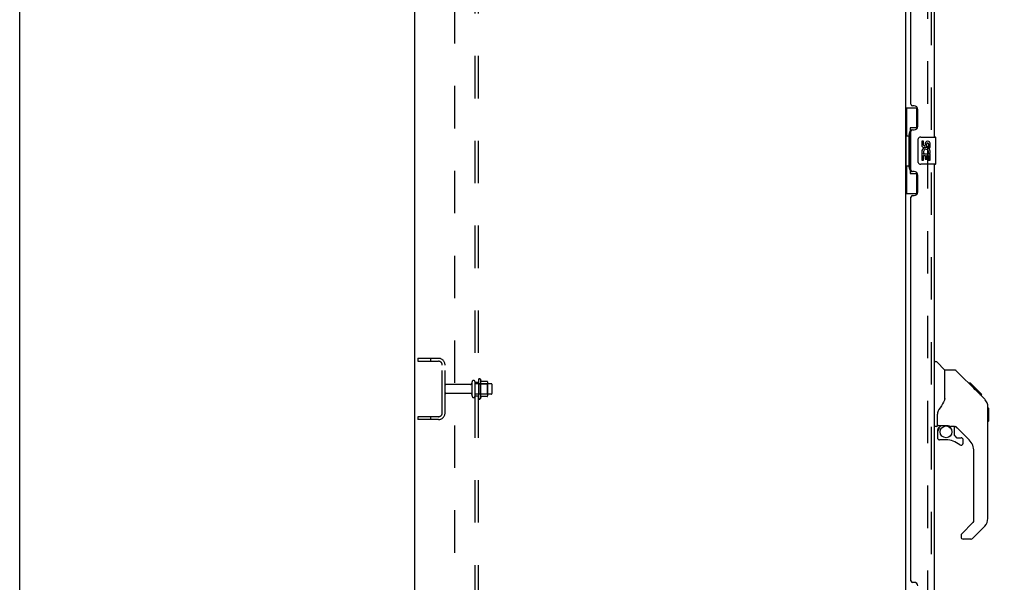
# Model space of a CAD drawing. Header units: inches. Extents: x 0 to 283, y 0 to 183.
# Tile 5 of 70: x 0 to 36, y 87 to 108. Entities that reach past the tile are written whole.
import ezdxf

# ---------------------------------------------------------------- set-up
doc = ezdxf.new("R2010")
doc.units = ezdxf.units.IN
doc.header["$LTSCALE"] = 15.583333
doc.header["$MEASUREMENT"] = 0
doc.linetypes.add('HIDDEN', pattern=[0.2, 0.1, -0.1])
doc.layers.get('0').update_dxf_attribs({"linetype": 'CONTINUOUS'})
for name, color, linetype in [('DEFAULT_2', 8, 'HIDDEN'), ('DIMENSIONS', 7, 'CONTINUOUS'), ('LEFTHAND_DOOR_ASSEMBLY', 7, 'CONTINUOUS'), ('RIGHTHAND_DOOR_ASSEMBLY', 7, 'CONTINUOUS'), ('SUBPANEL', 7, 'CONTINUOUS')]:
    doc.layers.add(name, color=color, linetype=linetype)
doc.styles.get("Standard").update_dxf_attribs({"font": 'arial.ttf'})
doc.dimstyles.new('DIMSTYLE_1', dxfattribs={"dimtxt": 1.25, "dimasz": 1.666667, "dimexe": 0.09, "dimexo": 0.07, "dimgap": 0.0375, "dimtad": 0, "dimtih": 1, "dimtoh": 1, "dimzin": 4, "dimdsep": 46, "dimtxsty": 'Standard', "dimblk": '_FILLED', "dimblk1": '_FILLED', "dimblk2": '_FILLED', "dimcen": 0.09, "dimadec": 3, "dimazin": 1, "dimtfac": 1, "dimtdec": 3, "dimtofl": 0, "dimtmove": 0, "dimatfit": 3, "dimldrblk": '_FILLED', "dimfxl": 0, "dimtolj": 1, "dimtzin": 4, "dimarcsym": 0})

# ---------------------------------------------------------------- blocks, each defined once
blk = doc.blocks.new('_FILLED')
at = {"color": 0, "linetype": 'ByBlock'}
blk.add_solid([(0, 0), (-1, 0.2), (-1, -0.2)], dxfattribs=at)
blk = doc.blocks.new('*D9')
at = {"layer": 'DIMENSIONS', "color": 2, "linetype": 'Continuous'}
for p, q in [((34.489, 125.76), (41.318, 125.76)), ((39.818, 125.76), (39.818, 96.385)), ((39.818, 63.26), (39.818, 92.01)), ((34.489, 63.26), (41.318, 63.26))]:
    blk.add_line(p, q, dxfattribs=at)
at = {"layer": 'DIMENSIONS', "color": 2, "linetype": 'Continuous', "xscale": 1.6666666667, "yscale": 1.6666666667, "zscale": 1.6666666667}
for p, rotation in [((39.818, 125.76), 90), ((39.818, 63.26), 270)]:
    blk.add_blockref('_FILLED', p, dxfattribs=dict(at, rotation=rotation))
at = {"layer": 'DIMENSIONS', "color": 2, "linetype": 'Continuous', "insert": (39.818, 95.76), "char_height": 1.25, "width": 6.39405, "attachment_point": 2, "line_spacing_factor": 0.9}
blk.add_mtext('62.50\\PDOORS', dxfattribs=at)

msp = doc.modelspace()

# ---------------------------------------------------------------- linework, layer by layer
at = {"color": 7, "linetype": 'Continuous'}
msp.add_line((0, 0), (0, 183.333), dxfattribs=at)
at = {"color": 3, "linetype": 'Continuous'}
for p, q in [((14.51, 60.614), (14.51, 128.406)), ((32.51, 125.062), (32.51, 63.958))]:
    msp.add_line(p, q, dxfattribs=at)
at = {"layer": 'DEFAULT_2', "color": 8, "linetype": 'HIDDEN'}
for p, q in [((33.323, 125.244), (33.323, 63.776)), ((14.614, 95.635), (14.614, 95.531)), ((14.614, 95.635), (15.368, 95.635)), ((14.614, 95.531), (15.368, 95.531)), ((15.084, 95.635), (15.084, 95.531)), ((15.51, 93.631), (15.51, 95.388)), ((15.614, 93.631), (15.614, 95.388)), ((16.604, 94.252), (16.604, 94.767)), ((16.714, 94.252), (16.714, 94.767)), ((17.309, 94.697), (16.714, 94.697)), ((16.839, 94.844), (16.839, 94.176)), ((16.859, 94.693), (16.839, 94.713)), ((16.859, 94.693), (16.859, 94.326)), ((16.859, 94.693), (17.155, 94.693)), ((16.909, 94.866), (16.909, 94.154)), ((17.165, 94.787), (16.937, 94.787)), ((17.155, 94.693), (17.175, 94.713)), ((17.155, 94.693), (17.155, 94.326)), ((17.175, 94.766), (17.175, 94.254)), ((16.542, 94.675), (15.644, 94.675)), ((16.542, 94.345), (15.644, 94.345)), ((17.339, 94.352), (17.339, 94.667)), ((17.309, 94.322), (16.714, 94.322)), ((16.859, 94.326), (16.839, 94.306)), ((16.859, 94.326), (17.155, 94.326)), ((17.165, 94.232), (16.937, 94.232)), ((17.155, 94.326), (17.175, 94.306)), ((14.614, 93.489), (14.614, 93.385)), ((15.368, 93.489), (14.614, 93.489)), ((15.368, 93.385), (14.614, 93.385)), ((15.084, 93.489), (15.084, 93.385))]:
    msp.add_line(p, q, dxfattribs=at)
for centre, radius, start, end in [((15.368, 95.388), 0.246, 0, 90), ((15.368, 95.388), 0.142, 0, 90), ((16.542, 94.737), 0.0625, 270, 360), ((16.659, 94.767), 0.055, 360, 180), ((16.878, 94.844), 0.0384, 34.4497, 180), ((16.309, 94.51), 0.698, 23.9679, 30.6631), ((16.956, 94.797), 0.01, 203.9679, 270), ((17.165, 94.777), 0.01, 5.1938, 90), ((17.034, 94.766), 0.141, 0, 5.2081), ((17.309, 94.667), 0.03, 360, 90), ((15.644, 94.645), 0.03, 90, 180), ((15.644, 94.375), 0.03, 180, 270), ((16.542, 94.282), 0.0625, 0, 90), ((17.309, 94.352), 0.03, 270, 0), ((16.659, 94.252), 0.055, 180, 0), ((16.878, 94.176), 0.0384, 180, 325.5503), ((16.309, 94.51), 0.698, 329.3369, 336.0321), ((16.956, 94.222), 0.01, 90, 156.0321), ((17.165, 94.242), 0.01, 270, 354.8062), ((17.034, 94.254), 0.141, 354.7919, 360), ((15.368, 93.631), 0.246, 270, 360), ((15.368, 93.631), 0.142, 270, 360)]:
    msp.add_arc(centre, radius, start, end, dxfattribs=at)
at = {"layer": 'LEFTHAND_DOOR_ASSEMBLY', "color": 8, "linetype": 'HIDDEN'}
msp.add_line((33.464, 63.506), (33.464, 125.513), dxfattribs=at)
at = {"layer": 'LEFTHAND_DOOR_ASSEMBLY', "color": 3, "linetype": 'Continuous'}
for p, q in [((33.568, 120.26), (33.568, 103.76)), ((32.714, 104.967), (32.714, 119.052)), ((32.834, 104.907), (32.774, 104.907)), ((32.964, 104.157), (32.964, 104.777)), ((32.714, 102.552), (32.714, 103.967)), ((32.774, 104.027), (32.834, 104.027)), ((33.568, 102.76), (33.568, 86.26)), ((32.834, 102.492), (32.774, 102.492)), ((32.964, 101.742), (32.964, 102.362)), ((32.774, 101.612), (32.834, 101.612)), ((32.714, 87.467), (32.714, 101.552)), ((32.834, 87.407), (32.774, 87.407))]:
    msp.add_line(p, q, dxfattribs=at)
at = {"layer": 'LEFTHAND_DOOR_ASSEMBLY', "color": 7, "linetype": 'Continuous'}
for p, q in [((32.51, 104.835), (32.951, 104.835)), ((32.549, 104.835), (32.549, 103.81)), ((32.914, 104.835), (32.914, 104.055)), ((32.687, 104.1), (32.687, 102.42)), ((32.914, 104.1), (32.687, 104.1)), ((32.528, 103.81), (32.528, 102.71)), ((32.528, 103.81), (32.65, 103.81)), ((32.65, 103.84), (32.65, 103.861)), ((32.65, 102.71), (32.65, 103.81)), ((33.073, 103.76), (33.613, 103.76)), ((33.628, 102.775), (33.628, 103.745)), ((32.974, 102.86), (32.974, 103.66)), ((33.111, 103.606), (33.111, 103.469)), ((33.174, 103.606), (33.111, 103.606)), ((33.174, 103.469), (33.174, 103.606)), ((33.239, 103.532), (33.239, 103.463)), ((33.3, 103.469), (33.3, 103.511)), ((33.363, 103.511), (33.363, 103.375)), ((33.363, 103.375), (33.425, 103.375)), ((33.425, 103.375), (33.425, 103.511)), ((33.111, 103.145), (33.111, 102.914)), ((33.129, 103.145), (33.111, 103.145)), ((33.164, 103.145), (33.191, 103.164)), ((33.164, 103.145), (33.425, 103.145)), ((33.174, 102.914), (33.174, 103.082)), ((33.174, 103.082), (33.239, 103.082)), ((33.239, 103.082), (33.239, 102.946)), ((33.3, 102.946), (33.3, 103.082)), ((33.3, 103.082), (33.363, 103.082)), ((33.355, 103.181), (33.413, 103.156)), ((33.363, 103.082), (33.363, 102.914)), ((33.425, 102.914), (33.425, 103.145)), ((32.528, 102.71), (32.65, 102.71)), ((32.549, 102.71), (32.549, 101.685)), ((32.65, 102.659), (32.65, 102.68)), ((33.613, 102.76), (33.073, 102.76)), ((33.111, 102.914), (33.174, 102.914)), ((33.239, 102.946), (33.3, 102.946)), ((33.363, 102.914), (33.425, 102.914)), ((32.687, 102.42), (32.914, 102.42)), ((32.914, 102.465), (32.914, 101.685)), ((32.51, 101.685), (32.951, 101.685)), ((33.568, 95.514), (33.631, 95.514)), ((33.956, 95.205), (33.659, 95.502)), ((34.323, 95.199), (33.962, 95.199)), ((33.962, 94.095), (33.962, 95.199)), ((35.144, 94.411), (34.379, 95.176)), ((34.9, 94.721), (34.833, 94.721)), ((34.908, 94.714), (34.841, 94.714)), ((34.917, 94.704), (34.851, 94.704)), ((34.924, 94.698), (34.857, 94.698)), ((34.932, 94.69), (34.865, 94.69)), ((34.9, 94.721), (35.227, 94.395)), ((34.951, 94.67), (34.885, 94.67)), ((34.974, 94.648), (34.907, 94.648)), ((34.997, 94.624), (34.931, 94.624)), ((35.021, 94.601), (34.954, 94.601)), ((35.045, 94.577), (34.978, 94.577)), ((35.068, 94.553), (35.002, 94.553)), ((35.061, 94.494), (35.017, 94.537)), ((35.091, 94.531), (35.024, 94.531)), ((35.111, 94.511), (35.044, 94.511)), ((35.117, 94.438), (35.061, 94.494)), ((35.128, 94.493), (35.061, 94.493)), ((35.141, 94.48), (35.075, 94.48)), ((35.145, 94.476), (35.079, 94.476)), ((35.148, 94.474), (35.081, 94.474)), ((35.148, 94.474), (35.081, 94.474)), ((35.149, 94.473), (35.082, 94.473)), ((35.151, 94.471), (35.084, 94.471)), ((35.156, 94.466), (35.089, 94.466)), ((35.162, 94.46), (35.095, 94.46)), ((35.175, 94.446), (35.108, 94.446)), ((35.144, 94.411), (35.117, 94.438)), ((35.19, 94.431), (35.124, 94.431)), ((35.198, 94.424), (35.131, 94.424)), ((35.205, 94.417), (35.138, 94.417)), ((35.144, 94.411), (35.422, 94.132)), ((35.217, 94.405), (35.15, 94.405)), ((35.222, 94.4), (35.155, 94.4)), ((35.225, 94.396), (35.159, 94.396)), ((35.227, 94.395), (35.16, 94.395)), ((35.227, 94.395), (35.16, 94.395)), ((35.228, 94.394), (35.161, 94.394)), ((35.316, 94.306), (35.228, 94.394)), ((33.962, 94.157), (33.941, 94.099)), ((35.245, 94.31), (35.312, 94.31)), ((35.313, 94.308), (35.247, 94.308)), ((35.316, 94.306), (35.249, 94.306)), ((35.537, 93.855), (35.536, 93.885)), ((35.537, 89.752), (35.537, 93.855)), ((35.557, 93.804), (35.537, 93.823)), ((35.557, 93.804), (35.557, 93.327)), ((33.687, 93.171), (33.687, 93.578)), ((35.557, 93.327), (35.537, 93.308)), ((33.647, 93.132), (33.568, 93.132)), ((33.687, 92.954), (33.687, 92.717)), ((33.706, 93.173), (34.002, 93.173)), ((33.744, 93.094), (33.824, 93.173)), ((33.75, 93.088), (33.747, 93.091)), ((33.754, 93.084), (33.75, 93.088)), ((33.759, 93.08), (33.754, 93.084)), ((34.274, 93.132), (34.187, 93.132)), ((34.317, 92.8), (34.317, 93.127)), ((34.852, 92.636), (34.351, 93.137)), ((34.002, 92.638), (33.765, 92.638)), ((34.32, 92.792), (34.392, 92.72)), ((34.4, 92.717), (34.553, 92.717)), ((34.631, 92.519), (34.631, 92.638)), ((35.025, 89.666), (35.025, 92.218)), ((34.567, 89.175), (35.002, 89.611)), ((35.422, 89.473), (34.969, 89.021)), ((34.553, 89.142), (34.553, 89.077)), ((34.914, 88.998), (34.631, 88.998))]:
    msp.add_line(p, q, dxfattribs=at)
for points in [[(32.687, 104.076), (32.688, 104.073), (32.688, 104.069), (32.689, 104.065), (32.69, 104.061), (32.692, 104.056), (32.694, 104.051), (32.697, 104.045), (32.699, 104.039), (32.703, 104.033), (32.707, 104.026), (32.711, 104.019), (32.716, 104.011), (32.721, 104.003), (32.723, 103.999)], [(32.974, 103.66), (32.974, 103.666), (32.974, 103.673), (32.975, 103.679), (32.977, 103.685), (32.978, 103.69), (32.98, 103.696)], [(32.98, 102.824), (32.978, 102.829), (32.977, 102.835), (32.975, 102.841), (32.974, 102.847), (32.974, 102.854), (32.974, 102.86)], [(32.723, 102.521), (32.721, 102.517), (32.716, 102.509), (32.711, 102.501), (32.707, 102.494), (32.703, 102.487), (32.699, 102.48), (32.697, 102.474), (32.694, 102.469), (32.692, 102.464), (32.69, 102.459), (32.689, 102.455), (32.688, 102.451), (32.688, 102.447), (32.687, 102.444)], [(34.379, 95.176), (34.371, 95.183), (34.363, 95.188), (34.354, 95.193), (34.344, 95.196), (34.334, 95.198), (34.323, 95.199)], [(33.941, 94.099), (33.911, 94.03), (33.874, 93.96), (33.832, 93.888), (33.785, 93.815), (33.74, 93.749)], [(35.537, 93.855), (35.536, 93.885), (35.531, 93.926), (35.521, 93.966), (35.507, 94.005), (35.489, 94.042), (35.468, 94.077), (35.443, 94.11), (35.422, 94.132)], [(33.74, 93.749), (33.729, 93.732), (33.714, 93.703), (33.701, 93.671), (33.692, 93.637), (33.688, 93.603), (33.687, 93.578)], [(33.759, 93.08), (33.749, 93.069), (33.74, 93.059), (33.733, 93.047), (33.726, 93.035), (33.72, 93.022), (33.715, 93.009), (33.712, 92.996), (33.709, 92.982), (33.707, 92.968), (33.707, 92.954)], [(33.747, 93.091), (33.746, 93.092), (33.745, 93.093), (33.744, 93.093), (33.744, 93.094)], [(34.002, 93.173), (34.009, 93.173), (34.029, 93.172), (34.049, 93.17), (34.07, 93.166), (34.089, 93.161), (34.107, 93.156), (34.123, 93.151), (34.137, 93.146), (34.149, 93.141), (34.16, 93.138), (34.169, 93.135), (34.177, 93.133), (34.185, 93.132), (34.186, 93.132)]]:
    msp.add_lwpolyline(points, dxfattribs=at)
msp.add_circle((34.002, 92.933), 0.217, dxfattribs=at)
at = {"layer": 'LEFTHAND_DOOR_ASSEMBLY', "color": 3, "linetype": 'Continuous'}
for centre, radius, start, end in [((32.774, 104.967), 0.06, 180, 270), ((32.834, 104.777), 0.13, 0, 90), ((32.834, 104.157), 0.13, 270, 360), ((32.774, 103.967), 0.06, 90, 180), ((32.774, 102.552), 0.06, 180, 270), ((32.834, 102.362), 0.13, 0, 90), ((32.774, 101.552), 0.06, 90, 180), ((32.834, 101.742), 0.13, 270, 360), ((32.774, 87.467), 0.06, 180, 270), ((32.834, 87.277), 0.13, 0, 90)]:
    msp.add_arc(centre, radius, start, end, dxfattribs=at)
at = {"layer": 'LEFTHAND_DOOR_ASSEMBLY', "color": 7, "linetype": 'Continuous'}
for centre, radius, start, end in [((33.073, 103.66), 0.1, 90, 158.7946), ((33.613, 103.745), 0.015, 0, 90), ((33.205, 103.469), 0.0943, 180, 360), ((33.268, 103.218), 0.157, 336.5966, 161.8791), ((33.205, 103.469), 0.0314, 180, 261.2295), ((33.205, 103.474), 0.0362, 263.4285, 341.7628), ((33.331, 103.511), 0.0943, 68.6999, 167.4338), ((33.331, 103.511), 0.0314, 0, 180.0485), ((33.331, 103.511), 0.0943, 0, 68.6704), ((33.265, 103.218), 0.154, 161.4199, 206.1963), ((33.268, 103.218), 0.157, 205.737, 207.8532), ((33.268, 103.218), 0.0943, 336.5966, 215.1122), ((33.073, 102.86), 0.1, 201.205, 270), ((33.613, 102.775), 0.015, 270, 360), ((33.631, 95.475), 0.0394, 45, 90), ((33.942, 95.191), 0.0197, 0, 45), ((35.104, 93.838), 0.433, 42.2386, 42.7273), ((33.647, 93.171), 0.0394, 270, 360), ((33.706, 93.193), 0.0197, 180, 270), ((33.883, 92.954), 0.197, 135, 180), ((34.274, 92.935), 0.197, 45, 90), ((33.765, 92.717), 0.0787, 180, 270), ((34.002, 91.851), 0.787, 50.4788, 90), ((34.328, 92.8), 0.0118, 180, 225), ((34.4, 92.729), 0.0118, 225, 270), ((34.553, 92.638), 0.0787, 0, 90), ((34.435, 92.218), 0.591, 0, 45), ((34.553, 92.519), 0.0787, 230.4788, 360), ((34.946, 89.666), 0.0787, 315, 360), ((35.143, 89.752), 0.394, 315, 360), ((34.6, 89.142), 0.0472, 135, 180), ((34.631, 89.077), 0.0787, 180, 270), ((34.914, 89.077), 0.0787, 270, 315)]:
    msp.add_arc(centre, radius, start, end, dxfattribs=at)
for centre, start_param, end_param in [((32.755, 103.85), 0.699287, 1.51401), ((32.755, 103.85), -4.655602, -3.84088), ((32.755, 102.669), 0.699287, 1.51401), ((32.755, 102.669), -4.655602, -3.84088)]:
    msp.add_ellipse(centre, major_axis=(0, 0.18), ratio=0.579493, start_param=start_param, end_param=end_param, dxfattribs=at)
at = {"layer": 'RIGHTHAND_DOOR_ASSEMBLY', "color": 8, "linetype": 'HIDDEN'}
msp.add_line((33.464, 63.506), (33.464, 125.513), dxfattribs=at)
at = {"layer": 'RIGHTHAND_DOOR_ASSEMBLY', "color": 7, "linetype": 'Continuous'}
for centre, radius, start, end in [((35.104, 93.838), 0.433, 42.2386, 42.7273), ((33.883, 92.954), 0.197, 135, 180), ((33.765, 92.717), 0.0787, 180, 270), ((34.553, 92.638), 0.0787, 0, 90), ((34.553, 92.519), 0.0787, 230.4788, 360), ((35.143, 89.752), 0.394, 315, 360), ((34.914, 89.077), 0.0787, 270, 277.5), ((34.914, 89.077), 0.0787, 292.5, 300)]:
    msp.add_arc(centre, radius, start, end, dxfattribs=at)
at = {"layer": 'SUBPANEL', "color": 8, "linetype": 'HIDDEN'}
for p, q in [((16.714, 64.666), (16.714, 124.354)), ((16.839, 64.666), (16.839, 124.354)), ((15.964, 118.104), (15.964, 70.916)), ((16.714, 94.76), (16.839, 94.76)), ((16.714, 94.26), (16.839, 94.26))]:
    msp.add_line(p, q, dxfattribs=at)

# ---------------------------------------------------------------- dimensions: what is measured, and where the dimension line sits
at = {"layer": 'DIMENSIONS', "color": 2, "linetype": 'Continuous'}
dim = msp.add_linear_dim(base=(39.818, 63.26), p1=(34.419, 125.76), p2=(34.419, 63.26), angle=270, text='<>\\PDOORS', dimstyle='DIMSTYLE_1', dxfattribs=at)
dim.commit()
dim.dimension.update_dxf_attribs({"geometry": '*D9', "text_midpoint": (39.818, 94.197), "dimtype": 160})

doc.saveas('drawing.dxf')
